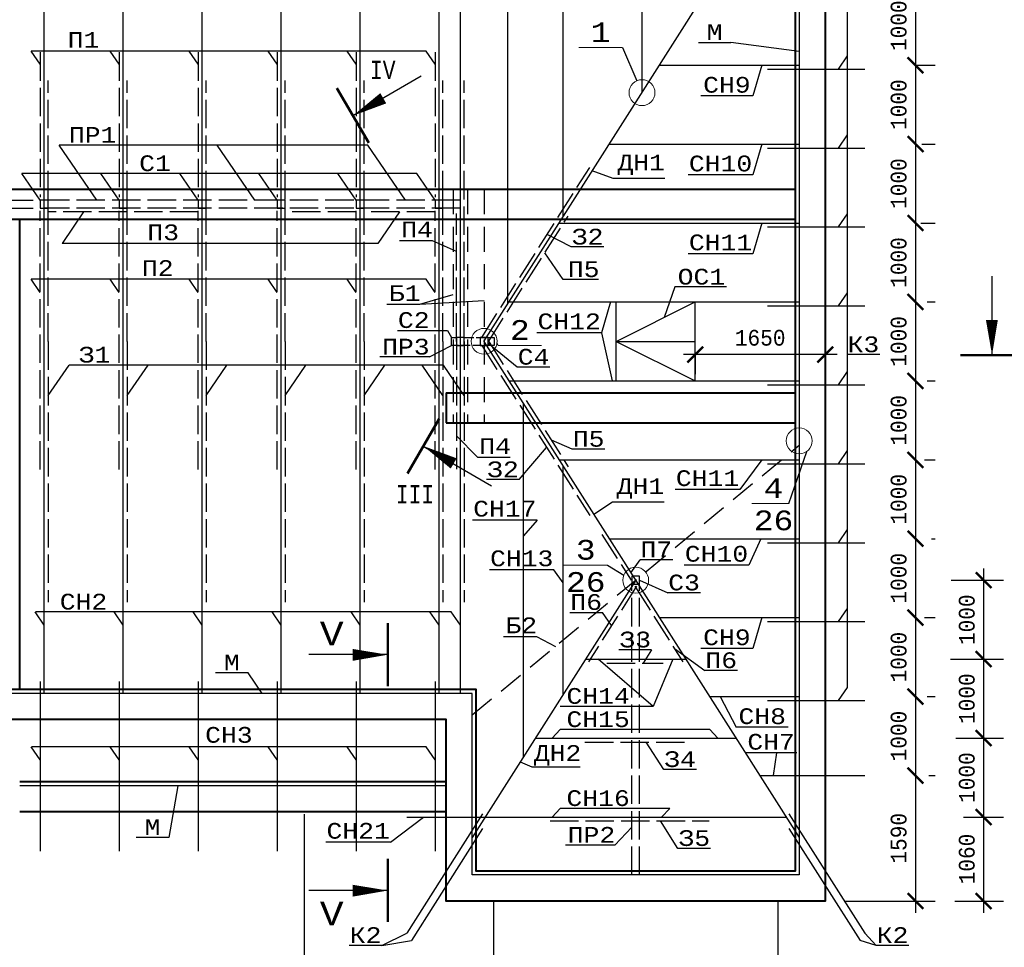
# Model space of a CAD drawing. Header units: millimetres. Extents: x -17 to 2655, y -428 to 194.
# Tile 18 of 47: x 614 to 739, y 7 to 124. Entities that reach past the tile are written whole.
import ezdxf
from ezdxf.enums import TextEntityAlignment as Align

# ---------------------------------------------------------------- set-up
doc = ezdxf.new("R2010")
doc.units = ezdxf.units.MM
for name, pattern in [('ACAD_ISO02W100', [15, 12, -3]), ('ACAD_ISO04W100', [30, 24, -3, 0, -3]), ('HIDDEN2', [4.7625, 3.175, -1.5875])]:
    doc.linetypes.add(name, pattern=pattern)
for name, color, linetype in [('Оси', 3, 'ACAD_ISO04W100'), ('Размеры', 5, 'Continuous'), ('текст', 7, 'Continuous'), ('тонкий', 251, 'Continuous')]:
    doc.layers.add(name, color=color, linetype=linetype)
doc.layers.add('Стены', color=32, linetype='Continuous', lineweight=40)
doc.layers.add('стропила', color=40, linetype='Continuous', lineweight=30)
doc.styles.get("Standard").update_dxf_attribs({"font": 'COUR.TTF', "width": 0.8, "height": 2})
doc.styles.add('style1', font='COUR.TTF')
doc.dimstyles.get("Standard").update_dxf_attribs({"dimtxt": 2, "dimasz": 2, "dimexe": 2.5, "dimexo": 2.5, "dimgap": 1, "dimtad": 1, "dimdec": 0, "dimzin": 0, "dimdsep": 46, "dimtxsty": 'Standard', "dimblk": 'ARCHTICK', "dimcen": -3, "dimdle": 1.5, "dimadec": 0, "dimazin": 0, "dimtfac": 0.75, "dimtdec": 0, "dimtofl": 0, "dimtmove": 0, "dimatfit": 3, "dimldrblk": 'ARCHTICK', "dimfxl": 0, "dimtvp": 1.5, "dimtolj": 1, "dimtzin": 0, "dimarcsym": 0})

# ---------------------------------------------------------------- blocks, each defined once
blk = doc.blocks.new('_ArchTick')
at = {"color": 0, "linetype": 'ByBlock', "const_width": 0.15}
blk.add_lwpolyline([(-0.5, -0.5), (0.5, 0.5)], dxfattribs=at)
blk = doc.blocks.new('*D95')
at = {"layer": 'Defpoints', "color": 0}
for p in [(724.63, 128.54), (724.99, 118.54), (727.33, 118.54)]:
    blk.add_point(p, dxfattribs=at)
at = {"layer": 'Размеры', "color": 0, "lineweight": -2}
for p, q in [((727.33, 130.04), (727.33, 117.04)), ((727.13, 128.54), (729.83, 128.54)), ((727.49, 118.54), (729.83, 118.54))]:
    blk.add_line(p, q, dxfattribs=at)
at = {"layer": 'Размеры', "color": 0, "lineweight": -2, "xscale": 2, "yscale": 2, "zscale": 2}
for p, rotation in [((727.33, 128.54), 90), ((727.33, 118.54), 270)]:
    blk.add_blockref('_ArchTick', p, dxfattribs=dict(at, rotation=rotation))
at = {"layer": 'Размеры', "color": 0, "insert": (725.21, 123.54), "char_height": 2, "attachment_point": 5, "rotation": 90}
blk.add_mtext('\\A1;1000', dxfattribs=at)
blk = doc.blocks.new('*D96')
at = {"layer": 'Defpoints', "color": 0}
for p in [(724.99, 118.54), (725.62, 108.54), (727.33, 108.54)]:
    blk.add_point(p, dxfattribs=at)
at = {"layer": 'Размеры', "color": 0, "lineweight": -2}
for p, q in [((727.33, 120.04), (727.33, 107.04)), ((727.49, 118.54), (729.83, 118.54)), ((728.12, 108.54), (729.83, 108.54))]:
    blk.add_line(p, q, dxfattribs=at)
at = {"layer": 'Размеры', "color": 0, "lineweight": -2, "xscale": 2, "yscale": 2, "zscale": 2}
for p, rotation in [((727.33, 118.54), 90), ((727.33, 108.54), 270)]:
    blk.add_blockref('_ArchTick', p, dxfattribs=dict(at, rotation=rotation))
at = {"layer": 'Размеры', "color": 0, "insert": (725.21, 113.54), "char_height": 2, "attachment_point": 5, "rotation": 90}
blk.add_mtext('\\A1;1000', dxfattribs=at)
blk = doc.blocks.new('*D97')
at = {"layer": 'Defpoints', "color": 0}
for p in [(725.62, 108.54), (725.53, 98.54), (727.33, 98.54)]:
    blk.add_point(p, dxfattribs=at)
at = {"layer": 'Размеры', "color": 0, "lineweight": -2}
for p, q in [((727.33, 110.04), (727.33, 97.04)), ((728.12, 108.54), (729.83, 108.54)), ((728.03, 98.54), (729.83, 98.54))]:
    blk.add_line(p, q, dxfattribs=at)
at = {"layer": 'Размеры', "color": 0, "lineweight": -2, "xscale": 2, "yscale": 2, "zscale": 2}
for p, rotation in [((727.33, 108.54), 90), ((727.33, 98.54), 270)]:
    blk.add_blockref('_ArchTick', p, dxfattribs=dict(at, rotation=rotation))
at = {"layer": 'Размеры', "color": 0, "insert": (725.21, 103.54), "char_height": 2, "attachment_point": 5, "rotation": 90}
blk.add_mtext('\\A1;1000', dxfattribs=at)
blk = doc.blocks.new('*D98')
at = {"layer": 'Defpoints', "color": 0}
for p in [(725.53, 98.54), (726.33, 88.54), (727.33, 88.54)]:
    blk.add_point(p, dxfattribs=at)
at = {"layer": 'Размеры', "color": 0, "lineweight": -2}
for p, q in [((727.33, 100.04), (727.33, 87.04)), ((728.03, 98.54), (729.83, 98.54)), ((728.83, 88.54), (729.83, 88.54))]:
    blk.add_line(p, q, dxfattribs=at)
at = {"layer": 'Размеры', "color": 0, "lineweight": -2, "xscale": 2, "yscale": 2, "zscale": 2}
for p, rotation in [((727.33, 98.54), 90), ((727.33, 88.54), 270)]:
    blk.add_blockref('_ArchTick', p, dxfattribs=dict(at, rotation=rotation))
at = {"layer": 'Размеры', "color": 0, "insert": (725.21, 93.54), "char_height": 2, "attachment_point": 5, "rotation": 90}
blk.add_mtext('\\A1;1000', dxfattribs=at)
blk = doc.blocks.new('*D99')
at = {"layer": 'Defpoints', "color": 0}
for p in [(726.33, 88.54), (726.33, 78.54), (727.33, 78.54)]:
    blk.add_point(p, dxfattribs=at)
at = {"layer": 'Размеры', "color": 0, "lineweight": -2}
for p, q in [((727.33, 90.04), (727.33, 77.04)), ((728.83, 88.54), (729.83, 88.54)), ((728.83, 78.54), (729.83, 78.54))]:
    blk.add_line(p, q, dxfattribs=at)
at = {"layer": 'Размеры', "color": 0, "lineweight": -2, "xscale": 2, "yscale": 2, "zscale": 2}
for p, rotation in [((727.33, 88.54), 90), ((727.33, 78.54), 270)]:
    blk.add_blockref('_ArchTick', p, dxfattribs=dict(at, rotation=rotation))
at = {"layer": 'Размеры', "color": 0, "insert": (725.21, 83.54), "char_height": 2, "attachment_point": 5, "rotation": 90}
blk.add_mtext('\\A1;1000', dxfattribs=at)
blk = doc.blocks.new('*D100')
at = {"layer": 'Defpoints', "color": 0}
for p in [(726.33, 78.54), (725.98, 68.54), (727.33, 68.54)]:
    blk.add_point(p, dxfattribs=at)
at = {"layer": 'Размеры', "color": 0, "lineweight": -2}
for p, q in [((727.33, 80.04), (727.33, 67.04)), ((728.83, 78.54), (729.83, 78.54)), ((728.48, 68.54), (729.83, 68.54))]:
    blk.add_line(p, q, dxfattribs=at)
at = {"layer": 'Размеры', "color": 0, "lineweight": -2, "xscale": 2, "yscale": 2, "zscale": 2}
for p, rotation in [((727.33, 78.54), 90), ((727.33, 68.54), 270)]:
    blk.add_blockref('_ArchTick', p, dxfattribs=dict(at, rotation=rotation))
at = {"layer": 'Размеры', "color": 0, "insert": (725.21, 73.54), "char_height": 2, "attachment_point": 5, "rotation": 90}
blk.add_mtext('\\A1;1000', dxfattribs=at)
blk = doc.blocks.new('*D101')
at = {"layer": 'Defpoints', "color": 0}
for p in [(725.98, 68.54), (726.88, 58.54), (727.33, 58.54)]:
    blk.add_point(p, dxfattribs=at)
at = {"layer": 'Размеры', "color": 0, "lineweight": -2}
for p, q in [((727.33, 70.04), (727.33, 57.04)), ((728.48, 68.54), (729.83, 68.54)), ((729.38, 58.54), (729.83, 58.54))]:
    blk.add_line(p, q, dxfattribs=at)
at = {"layer": 'Размеры', "color": 0, "lineweight": -2, "xscale": 2, "yscale": 2, "zscale": 2}
for p, rotation in [((727.33, 68.54), 90), ((727.33, 58.54), 270)]:
    blk.add_blockref('_ArchTick', p, dxfattribs=dict(at, rotation=rotation))
at = {"layer": 'Размеры', "color": 0, "insert": (725.21, 63.54), "char_height": 2, "attachment_point": 5, "rotation": 90}
blk.add_mtext('\\A1;1000', dxfattribs=at)
blk = doc.blocks.new('*D102')
at = {"layer": 'Defpoints', "color": 0}
for p in [(726.88, 58.54), (725.98, 48.54), (727.33, 48.54)]:
    blk.add_point(p, dxfattribs=at)
at = {"layer": 'Размеры', "color": 0, "lineweight": -2}
for p, q in [((727.33, 60.04), (727.33, 47.04)), ((729.38, 58.54), (729.83, 58.54)), ((728.48, 48.54), (729.83, 48.54))]:
    blk.add_line(p, q, dxfattribs=at)
at = {"layer": 'Размеры', "color": 0, "lineweight": -2, "xscale": 2, "yscale": 2, "zscale": 2}
for p, rotation in [((727.33, 58.54), 90), ((727.33, 48.54), 270)]:
    blk.add_blockref('_ArchTick', p, dxfattribs=dict(at, rotation=rotation))
at = {"layer": 'Размеры', "color": 0, "insert": (725.21, 53.54), "char_height": 2, "attachment_point": 5, "rotation": 90}
blk.add_mtext('\\A1;1000', dxfattribs=at)
blk = doc.blocks.new('*D103')
at = {"layer": 'Defpoints', "color": 0}
for p in [(725.98, 48.54), (726.33, 38.54), (727.33, 38.54)]:
    blk.add_point(p, dxfattribs=at)
at = {"layer": 'Размеры', "color": 0, "lineweight": -2}
for p, q in [((727.33, 50.04), (727.33, 37.04)), ((728.48, 48.54), (729.83, 48.54)), ((728.83, 38.54), (729.83, 38.54))]:
    blk.add_line(p, q, dxfattribs=at)
at = {"layer": 'Размеры', "color": 0, "lineweight": -2, "xscale": 2, "yscale": 2, "zscale": 2}
for p, rotation in [((727.33, 48.54), 90), ((727.33, 38.54), 270)]:
    blk.add_blockref('_ArchTick', p, dxfattribs=dict(at, rotation=rotation))
at = {"layer": 'Размеры', "color": 0, "insert": (725.21, 43.54), "char_height": 2, "attachment_point": 5, "rotation": 90}
blk.add_mtext('\\A1;1000', dxfattribs=at)
blk = doc.blocks.new('*D104')
at = {"layer": 'Defpoints', "color": 0}
for p in [(726.33, 38.54), (726.52, 28.54), (727.33, 28.54)]:
    blk.add_point(p, dxfattribs=at)
at = {"layer": 'Размеры', "color": 0, "lineweight": -2}
for p, q in [((727.33, 40.04), (727.33, 27.04)), ((728.83, 38.54), (729.83, 38.54)), ((729.02, 28.54), (729.83, 28.54))]:
    blk.add_line(p, q, dxfattribs=at)
at = {"layer": 'Размеры', "color": 0, "lineweight": -2, "xscale": 2, "yscale": 2, "zscale": 2}
for p, rotation in [((727.33, 38.54), 90), ((727.33, 28.54), 270)]:
    blk.add_blockref('_ArchTick', p, dxfattribs=dict(at, rotation=rotation))
at = {"layer": 'Размеры', "color": 0, "insert": (725.21, 33.54), "char_height": 2, "attachment_point": 5, "rotation": 90}
blk.add_mtext('\\A1;1000', dxfattribs=at)
blk = doc.blocks.new('*D105')
at = {"layer": 'Defpoints', "color": 0}
for p in [(726.52, 28.54), (715.91, 12.64), (727.33, 12.64)]:
    blk.add_point(p, dxfattribs=at)
at = {"layer": 'Размеры', "color": 0, "lineweight": -2}
for p, q in [((727.33, 30.04), (727.33, 11.14)), ((729.02, 28.54), (729.83, 28.54)), ((718.41, 12.64), (729.83, 12.64))]:
    blk.add_line(p, q, dxfattribs=at)
at = {"layer": 'Размеры', "color": 0, "lineweight": -2, "xscale": 2, "yscale": 2, "zscale": 2}
for p, rotation in [((727.33, 28.54), 90), ((727.33, 12.64), 270)]:
    blk.add_blockref('_ArchTick', p, dxfattribs=dict(at, rotation=rotation))
at = {"layer": 'Размеры', "color": 0, "insert": (725.21, 20.59), "char_height": 2, "attachment_point": 5, "rotation": 90}
blk.add_mtext('\\A1;1590', dxfattribs=at)
blk = doc.blocks.new('*D114')
at = {"layer": 'Defpoints', "color": 0}
for p in [(699.44, 84.59), (715.91, 84.59), (699.44, 81.87)]:
    blk.add_point(p, dxfattribs=at)
at = {"layer": 'Размеры', "color": 0, "lineweight": -2}
for p, q in [((717.41, 81.87), (697.94, 81.87)), ((699.44, 82.09), (699.44, 79.37)), ((715.91, 82.09), (715.91, 79.37))]:
    blk.add_line(p, q, dxfattribs=at)
at = {"layer": 'Размеры', "color": 0, "lineweight": -2, "xscale": 2, "yscale": 2, "zscale": 2, "rotation": 180}
blk.add_blockref('_ArchTick', (699.44, 81.87), dxfattribs=at)
at = {"layer": 'Размеры', "color": 0, "lineweight": -2, "xscale": 2, "yscale": 2, "zscale": 2}
blk.add_blockref('_ArchTick', (715.91, 81.87), dxfattribs=at)
at = {"layer": 'Размеры', "color": 0, "insert": (707.67, 83.99), "char_height": 2, "attachment_point": 5}
blk.add_mtext('\\A1;1650', dxfattribs=at)
blk = doc.blocks.new('*D165')
at = {"layer": 'Defpoints', "color": 0}
for p in [(729.35, 53.28), (729.27, 43.28), (735.96, 43.28)]:
    blk.add_point(p, dxfattribs=at)
at = {"layer": 'Размеры', "color": 0, "lineweight": -2}
for p, q in [((735.96, 54.78), (735.96, 41.78)), ((731.85, 53.28), (738.46, 53.28)), ((731.77, 43.28), (738.46, 43.28))]:
    blk.add_line(p, q, dxfattribs=at)
at = {"layer": 'Размеры', "color": 0, "lineweight": -2, "xscale": 2, "yscale": 2, "zscale": 2}
for p, rotation in [((735.96, 53.28), 90), ((735.96, 43.28), 270)]:
    blk.add_blockref('_ArchTick', p, dxfattribs=dict(at, rotation=rotation))
at = {"layer": 'Размеры', "color": 0, "insert": (733.84, 48.28), "char_height": 2, "attachment_point": 5, "rotation": 90}
blk.add_mtext('\\A1;1000', dxfattribs=at)
blk = doc.blocks.new('*D166')
at = {"layer": 'Defpoints', "color": 0}
for p in [(729.27, 43.28), (729.95, 33.28), (735.96, 33.28)]:
    blk.add_point(p, dxfattribs=at)
at = {"layer": 'Размеры', "color": 0, "lineweight": -2}
for p, q in [((735.96, 44.78), (735.96, 31.78)), ((731.77, 43.28), (738.46, 43.28)), ((732.45, 33.28), (738.46, 33.28))]:
    blk.add_line(p, q, dxfattribs=at)
at = {"layer": 'Размеры', "color": 0, "lineweight": -2, "xscale": 2, "yscale": 2, "zscale": 2}
for p, rotation in [((735.96, 43.28), 90), ((735.96, 33.28), 270)]:
    blk.add_blockref('_ArchTick', p, dxfattribs=dict(at, rotation=rotation))
at = {"layer": 'Размеры', "color": 0, "insert": (733.84, 38.28), "char_height": 2, "attachment_point": 5, "rotation": 90}
blk.add_mtext('\\A1;1000', dxfattribs=at)
blk = doc.blocks.new('*D167')
at = {"layer": 'Defpoints', "color": 0}
for p in [(729.95, 33.28), (730.93, 23.28), (735.96, 23.28)]:
    blk.add_point(p, dxfattribs=at)
at = {"layer": 'Размеры', "color": 0, "lineweight": -2}
for p, q in [((735.96, 34.78), (735.96, 21.78)), ((732.45, 33.28), (738.46, 33.28)), ((733.43, 23.28), (738.46, 23.28))]:
    blk.add_line(p, q, dxfattribs=at)
at = {"layer": 'Размеры', "color": 0, "lineweight": -2, "xscale": 2, "yscale": 2, "zscale": 2}
for p, rotation in [((735.96, 33.28), 90), ((735.96, 23.28), 270)]:
    blk.add_blockref('_ArchTick', p, dxfattribs=dict(at, rotation=rotation))
at = {"layer": 'Размеры', "color": 0, "insert": (733.84, 28.28), "char_height": 2, "attachment_point": 5, "rotation": 90}
blk.add_mtext('\\A1;1000', dxfattribs=at)
blk = doc.blocks.new('*D168')
at = {"layer": 'Defpoints', "color": 0}
for p in [(730.93, 23.28), (729.83, 12.64), (735.96, 12.64)]:
    blk.add_point(p, dxfattribs=at)
at = {"layer": 'Размеры', "color": 0, "lineweight": -2}
for p, q in [((735.96, 24.78), (735.96, 11.14)), ((733.43, 23.28), (738.46, 23.28)), ((732.33, 12.64), (738.46, 12.64))]:
    blk.add_line(p, q, dxfattribs=at)
at = {"layer": 'Размеры', "color": 0, "lineweight": -2, "xscale": 2, "yscale": 2, "zscale": 2}
for p, rotation in [((735.96, 23.28), 90), ((735.96, 12.64), 270)]:
    blk.add_blockref('_ArchTick', p, dxfattribs=dict(at, rotation=rotation))
at = {"layer": 'Размеры', "color": 0, "insert": (733.84, 17.96), "char_height": 2, "attachment_point": 5, "rotation": 90}
blk.add_mtext('\\A1;1060', dxfattribs=at)

msp = doc.modelspace()

# ---------------------------------------------------------------- linework, layer by layer
at = {"color": 7}
for p, q in [((656.087, 112.1475), (664.7338, 117.1708)), ((737.0435, 81.8004), (737.0435, 91.8004)), ((665.0029, 70.2784), (673.6497, 65.2552))]:
    msp.add_line(p, q, dxfattribs=at)
at = {"color": 7, "lineweight": 50}
for p, q in [((658.0963, 108.6888), (654.0777, 115.6062)), ((733.0435, 81.8004), (741.0435, 81.8004)), ((667.0122, 73.7372), (662.9936, 66.8197))]:
    msp.add_line(p, q, dxfattribs=at)
at = {"lineweight": 50}
for p, q in [((660.5142, 39.8602), (660.5102, 47.8602)), ((660.5142, 9.982), (660.5102, 17.982))]:
    msp.add_line(p, q, dxfattribs=at)
for p, q in [((660.5122, 43.8602), (650.5122, 43.8551)), ((660.5122, 13.982), (650.5122, 13.9769))]:
    msp.add_line(p, q)
at = {"color": 7}
for points in [[(656.0946, 112.1345, 0, 1.5, 0), (659.9438, 114.3473, 1.5, 1.5, 0)], [(737.0285, 81.8004, 0, 1.5, 0), (737.0083, 86.2403, 1.5, 1.5, 0)], [(665.0105, 70.2914, 0, 1.5, 0), (668.8597, 68.0786, 1.5, 1.5, 0)]]:
    msp.add_lwpolyline(points, format="xyseb", dxfattribs=at)
for points in [[(660.5122, 43.8451, 0, 1.5, 0), (656.0723, 43.8227, 1.5, 1.5, 0)], [(660.5122, 13.9669, 0, 1.5, 0), (656.0723, 13.9445, 1.5, 1.5, 0)]]:
    msp.add_lwpolyline(points, format="xyseb")
at = {"layer": 'Оси'}
for points in [[(649.9067, 23.6393), (649.9067, -16.419)], [(673.9067, 12.6393), (673.9067, -16.419)], [(709.9067, 12.6393), (709.9067, -16.419)]]:
    msp.add_lwpolyline(points, dxfattribs=at)
at = {"layer": 'Стены'}
for p, q in [((612.0067, 102.8393), (712.1067, 102.8393)), ((612.0067, 99.0393), (712.1067, 99.0393)), ((667.9067, 77.0393), (667.9067, 73.2393)), ((667.9067, 77.0393), (712.1067, 77.0393)), ((667.9067, 73.2393), (712.1067, 73.2393))]:
    msp.add_line(p, q, dxfattribs=at)
for points in [[(612.0067, 154.4393), (715.9067, 154.4393), (715.9067, 12.6393), (667.9067, 12.6393), (667.9067, 35.6393), (612.0067, 35.6393)], [(612.0067, 150.6393), (712.1067, 150.6393), (712.1067, 16.4393), (671.7067, 16.4393), (671.7067, 39.4393), (612.0067, 39.4393)], [(613.9067, 39.4393), (613.9067, 99.0393)], [(667.9067, 27.7393), (613.9067, 27.7393)], [(667.9067, 23.9393), (613.9067, 23.9393)]]:
    msp.add_lwpolyline(points, dxfattribs=at)
at = {"layer": 'стропила'}
for p, q in [((617.0067, 38.9393), (617.0067, 151.1393)), ((627.0067, 38.9393), (627.0067, 151.1393)), ((637.0067, 38.9393), (637.0067, 151.1393)), ((647.0067, 38.9393), (647.0067, 151.1393)), ((657.0067, 38.9393), (657.0067, 151.1393)), ((667.0067, 38.9393), (667.0067, 151.1393)), ((669.7067, 38.9393), (669.7067, 151.1393)), ((675.7067, 88.3035), (675.7067, 151.1393)), ((682.7067, 99.3201), (682.7067, 151.1393)), ((692.7067, 115.0581), (692.7067, 151.1393)), ((672.6794, 83.5393), (712.6067, 146.3767)), ((694.9186, 118.5393), (712.6067, 118.5393)), ((708.6149, 118.0393), (720.9067, 118.0393)), ((688.5645, 108.5393), (712.6067, 108.5393)), ((708.6149, 108.0393), (720.9067, 108.0393)), ((682.2105, 98.5393), (712.6067, 98.5393)), ((708.6149, 98.0393), (720.9067, 98.0393)), ((675.8564, 88.5393), (712.6067, 88.5393)), ((689.4355, 78.5393), (689.4355, 88.5393)), ((689.4355, 83.5393), (699.4355, 88.5393)), ((699.4355, 78.5393), (699.4355, 88.5393)), ((708.6149, 88.0393), (720.9067, 88.0393)), ((672.6794, 83.5393), (712.6067, 20.7018)), ((689.4355, 83.5393), (699.4355, 78.5393)), ((689.4355, 83.5393), (699.4355, 83.5393)), ((675.8564, 78.5393), (712.6067, 78.5393)), ((708.6149, 78.0393), (720.9067, 78.0393)), ((677.7067, 30.9315), (677.7067, 75.6274)), ((682.2105, 68.5393), (712.6067, 68.5393)), ((682.7067, 38.8005), (682.7067, 67.7584)), ((708.6149, 68.0393), (720.9067, 68.0393)), ((688.5645, 58.5393), (712.6067, 58.5393)), ((708.6149, 58.0393), (720.9067, 58.0393)), ((691.9067, 53.2795), (671.2067, 20.7018)), ((694.9186, 48.5393), (712.6067, 48.5393)), ((708.6149, 48.0393), (720.9067, 48.0393)), ((685.5526, 43.2795), (698.2607, 43.2795)), ((616.5067, 40.4393), (616.5067, 18.9393)), ((626.5067, 40.4393), (626.5067, 18.9393)), ((636.5067, 40.4393), (636.5067, 18.9393)), ((646.5067, 40.4393), (646.5067, 18.9393)), ((656.5067, 40.4393), (656.5067, 18.9393)), ((666.5067, 40.4393), (666.5067, 18.9393)), ((701.2726, 38.5393), (712.6067, 38.5393)), ((708.6149, 38.0393), (720.9067, 38.0393)), ((679.1986, 33.2795), (704.6147, 33.2795)), ((707.6267, 28.5393), (720.9067, 28.5393)), ((672.5207, 23.7022), (662.9067, 8.5716)), ((711.2926, 23.7022), (720.9067, 8.5716)), ((662.9067, 23.2795), (710.9688, 23.2795)), ((672.527, 21.8475), (663.4991, 7.6393)), ((711.2863, 21.8475), (720.3143, 7.6393))]:
    msp.add_line(p, q, dxfattribs=at)
at = {"layer": 'стропила', "linetype": 'ACAD_ISO02W100', "ltscale": 0.3}
for p, q in [((616.5067, 120.1693), (616.5067, 101.8143)), ((626.5067, 120.1693), (626.5067, 101.8143)), ((636.5067, 120.1693), (636.5067, 101.8143)), ((646.5067, 120.1693), (646.5067, 101.8143)), ((656.5067, 120.1693), (656.5067, 101.8143)), ((666.5067, 120.1693), (666.5067, 101.8143)), ((617.5067, 83.5393), (617.5067, 116.5893)), ((627.5067, 83.5393), (627.5067, 116.5893)), ((637.5067, 83.5393), (637.5067, 116.5893)), ((647.5067, 83.5393), (647.5067, 116.5893)), ((657.5067, 83.5393), (657.5067, 116.5893)), ((667.5067, 83.5393), (667.5067, 116.5893)), ((670.2067, 83.5393), (670.2067, 116.5893)), ((672.4047, 84.0393), (686.0895, 105.5764)), ((612.0067, 101.4393), (616.5067, 101.4393)), ((669.7067, 101.4393), (617.0067, 101.4393)), ((612.0067, 100.4393), (616.5067, 100.4393)), ((616.5067, 67.3093), (616.5067, 100.0643)), ((669.7067, 100.4393), (617.0067, 100.4393)), ((636.5067, 99.9393), (617.5067, 99.9393)), ((626.5067, 67.3093), (626.5067, 100.0643)), ((636.5067, 67.3093), (636.5067, 100.0643)), ((646.5067, 67.3093), (646.5067, 100.0643)), ((656.5067, 99.9393), (647.5067, 99.9393)), ((656.5067, 67.3093), (656.5067, 100.0643)), ((666.5067, 99.9393), (657.5067, 99.9393)), ((666.5067, 67.3093), (666.5067, 100.0643)), ((669.2067, 83.5393), (669.2067, 99.7393)), ((673.2067, 83.4367), (683.3611, 99.4178)), ((617.5067, 83.5393), (617.5067, 50.4893)), ((627.5067, 83.5393), (627.5067, 50.4893)), ((637.5067, 83.5393), (637.5067, 50.4893)), ((647.5067, 83.5393), (647.5067, 50.4893)), ((657.5067, 83.5393), (657.5067, 50.4893)), ((667.5067, 83.5393), (667.5067, 50.4893)), ((668.6011, 84.0393), (669.2067, 84.0393)), ((669.2067, 83.5393), (669.2067, 67.3393)), ((670.2067, 83.5393), (670.2067, 50.4893)), ((673.2067, 83.6418), (683.3611, 67.6607)), ((672.4047, 83.0393), (686.0895, 61.5021)), ((687.6377, 59.0656), (691.3176, 53.2743)), ((692.0191, 52.5242), (685.9344, 42.9481)), ((691.4067, 15.9393), (691.4067, 52.7795)), ((691.7942, 52.5242), (697.8789, 42.9481)), ((692.4067, 15.9393), (692.4067, 52.7795)), ((688.2357, 42.7795), (695.4029, 42.7795)), ((685.4801, 32.7795), (698.5957, 32.7795)), ((681.0568, 22.7795), (701.2121, 22.7795))]:
    msp.add_line(p, q, dxfattribs=at)
at = {"layer": 'стропила', "linetype": 'ACAD_ISO02W100', "ltscale": 0.1}
for p, q in [((668.6011, 83.0393), (668.6011, 84.0393)), ((670.2067, 84.0393), (673.9653, 84.0393)), ((673.9653, 84.0393), (673.9653, 83.0393)), ((673.9653, 83.0393), (668.6011, 83.0393))]:
    msp.add_line(p, q, dxfattribs=at)
at = {"layer": 'стропила'}
for points in [[(612.0067, 151.1393), (712.6067, 151.1393), (712.6067, 15.9393), (671.2067, 15.9393), (671.2067, 38.9393), (612.0067, 38.9393)], [(617.5067, 100.4393), (617.5067, 101.4393), (616.5067, 101.4393), (616.5067, 100.4393), (617.5067, 100.4393)], [(627.5067, 100.4393), (627.5067, 101.4393), (626.5067, 101.4393), (626.5067, 100.4393), (627.5067, 100.4393)], [(637.5067, 100.4393), (637.5067, 101.4393), (636.5067, 101.4393), (636.5067, 100.4393), (637.5067, 100.4393)], [(647.5067, 100.4393), (647.5067, 101.4393), (646.5067, 101.4393), (646.5067, 100.4393), (647.5067, 100.4393)], [(657.5067, 100.4393), (657.5067, 101.4393), (656.5067, 101.4393), (656.5067, 100.4393), (657.5067, 100.4393)], [(667.5067, 100.4393), (667.5067, 101.4393), (666.5067, 101.4393), (666.5067, 100.4393), (667.5067, 100.4393)], [(670.2067, 83.0393), (670.2067, 84.0393), (669.2067, 84.0393), (669.2067, 83.0393), (670.2067, 83.0393)], [(673.2067, 83.0393), (673.2067, 84.0393), (672.2067, 84.0393), (672.2067, 83.0393), (673.2067, 83.0393)], [(692.4067, 52.7795), (692.4067, 53.7795), (691.4067, 53.7795), (691.4067, 52.7795), (692.4067, 52.7795)], [(667.9067, 27.2393), (613.9067, 27.2393)]]:
    msp.add_lwpolyline(points, dxfattribs=at)
at = {"layer": 'тонкий'}
for p, q in [((718.6734, 129.7103), (718.6734, 39.7103)), ((699.838, 121.4229), (703.973, 121.4229)), ((712.6067, 120.2649), (703.973, 121.4229)), ((665.3593, 120.3351), (615.3593, 120.3351)), ((616.5067, 118.6642), (615.3593, 120.3351)), ((626.5067, 118.6642), (625.3593, 120.3351)), ((636.5067, 118.6642), (635.3593, 120.3351)), ((646.5067, 118.6642), (645.3593, 120.3351)), ((656.5067, 118.6642), (655.3593, 120.3351)), ((666.5067, 118.6642), (665.3593, 120.3351)), ((690.225, 120.7624), (692.0521, 116.5626)), ((718.6734, 119.7103), (717.526, 118.0393)), ((707.8824, 118.5393), (706.7351, 114.6463)), ((706.7351, 114.6463), (700.1743, 114.6463)), ((707.8824, 108.5393), (706.7351, 104.6463)), ((718.6734, 109.7103), (717.526, 108.0393)), ((657.996, 108.3967), (618.908, 108.3967)), ((623.6853, 101.4393), (618.908, 108.3967)), ((643.677, 101.4393), (638.8997, 108.3967)), ((662.7733, 101.4393), (657.996, 108.3967)), ((616.5067, 101.4393), (614.1931, 104.8087)), ((664.1931, 104.8087), (614.1931, 104.8087)), ((626.5067, 101.4393), (624.1931, 104.8087)), ((636.5067, 101.4393), (634.1931, 104.8087)), ((646.5067, 101.4393), (644.1931, 104.8087)), ((656.5067, 101.4393), (654.1931, 104.8087)), ((666.5067, 101.4393), (664.1931, 104.8087)), ((689.0549, 104.1656), (686.4055, 105.1413)), ((695.6156, 104.1656), (689.0549, 104.1656)), ((706.7351, 104.6463), (698.5674, 104.6463)), ((622.0067, 99.9393), (619.2664, 95.9486)), ((662.0067, 99.9393), (659.2664, 95.9486)), ((707.8824, 98.5393), (706.7351, 94.6463)), ((718.6734, 99.7103), (717.526, 98.0393)), ((661.9792, 96.3218), (666.1454, 96.3218)), ((666.1454, 96.3218), (669.176, 94.9567)), ((683.7489, 95.5054), (680.6979, 97.0911)), ((659.2664, 95.9486), (619.2664, 95.9486)), ((682.7352, 91.3877), (680.4102, 94.7737)), ((687.8839, 95.5054), (683.7489, 95.5054)), ((706.7351, 94.6463), (698.5674, 94.6463)), ((665.3593, 91.4196), (615.3593, 91.4196)), ((616.5067, 89.7486), (615.3593, 91.4196)), ((626.5067, 89.7486), (625.3593, 91.4196)), ((636.5067, 89.7486), (635.3593, 91.4196)), ((646.5067, 89.7486), (645.3593, 91.4196)), ((656.5067, 89.7486), (655.3593, 91.4196)), ((666.5067, 89.7486), (665.3593, 91.4196)), ((687.2119, 91.3877), (682.7352, 91.3877)), ((696.8815, 90.4364), (695.5131, 86.5781)), ((703.4092, 90.4364), (696.8815, 90.4364)), ((664.578, 88.2446), (668.8067, 89.4744)), ((664.578, 88.2446), (672.7067, 88.7405)), ((688.7148, 88.5393), (687.5674, 84.6463)), ((718.6734, 89.7103), (717.526, 88.0393)), ((660.4118, 88.2446), (664.578, 88.2446)), ((661.7249, 84.9393), (668.0601, 84.9393)), ((668.0601, 84.9393), (668.6011, 84.0393)), ((687.5674, 84.6463), (679.3997, 84.6463)), ((687.5674, 84.6463), (688.9318, 78.5393)), ((665.7802, 81.5697), (668.6011, 83.0393)), ((676.9043, 80.2893), (673.2067, 83.269)), ((674.472, 83.0389), (674.334, 83.3454)), ((665.7802, 81.5697), (659.5144, 81.5697)), ((722.8083, 81.8683), (718.6734, 81.8683)), ((617.5067, 76.693), (620.156, 80.5514)), ((667.5573, 80.5514), (620.156, 80.5514)), ((627.5067, 76.693), (630.156, 80.5514)), ((637.5067, 76.693), (640.156, 80.5514)), ((647.5067, 76.693), (650.156, 80.5514)), ((657.5067, 76.693), (660.156, 80.5514)), ((667.5067, 76.693), (664.8573, 80.5514)), ((670.2067, 76.693), (667.5573, 80.5514)), ((681.0392, 80.2893), (676.9043, 80.2893)), ((718.6734, 79.7103), (717.526, 78.0393)), ((671.8579, 68.8647), (669.2067, 71.5732)), ((677.1633, 66.0272), (680.6179, 70.1134)), ((683.8789, 69.8936), (681.2295, 71.0155)), ((688.0138, 69.8936), (683.8789, 69.8936)), ((671.8579, 68.8647), (676.0241, 68.8647)), ((711.3135, 62.9955), (713.5713, 69.6088)), ((718.6734, 69.7103), (717.526, 68.0393)), ((707.8824, 68.5393), (705.0847, 64.7765)), ((677.1633, 66.0272), (673.0283, 66.0272)), ((705.0847, 64.7765), (696.917, 64.7765)), ((688.9607, 63.1521), (686.6154, 61.6069)), ((695.5215, 63.1521), (688.9607, 63.1521)), ((679.423, 60.9112), (671.2553, 60.9112)), ((679.423, 60.9112), (677.7067, 58.8991)), ((718.6734, 59.7103), (717.526, 58.0393)), ((707.7596, 58.5393), (706.2225, 55.1946)), ((688.3413, 55.1907), (690.4034, 53.9367)), ((691.3113, 54.2165), (692.4587, 55.8874)), ((696.5936, 55.8874), (692.4587, 55.8874)), ((706.2225, 55.1946), (698.0548, 55.1946)), ((681.5593, 54.6188), (673.3916, 54.6188)), ((682.7067, 52.9478), (681.5593, 54.6188)), ((692.4067, 53.2795), (695.9652, 51.6895)), ((700.1002, 51.6895), (695.9652, 51.6895)), ((617.0067, 47.5911), (615.8593, 49.2621)), ((668.5593, 49.2621), (615.933, 49.2621)), ((627.0067, 47.5911), (625.8593, 49.2621)), ((637.0067, 47.5911), (635.8593, 49.2621)), ((647.0067, 47.5911), (645.8593, 49.2621)), ((657.0067, 47.5911), (655.8593, 49.2621)), ((667.0067, 47.5911), (665.8593, 49.2621)), ((669.7067, 47.5911), (668.5593, 49.2621)), ((683.5714, 49.2135), (687.7064, 49.2135)), ((688.8538, 47.5425), (687.7064, 49.2135)), ((718.6734, 49.7103), (717.526, 48.0393)), ((707.8824, 48.5393), (706.7351, 44.6463)), ((675.1707, 46.1594), (679.337, 46.1594)), ((679.337, 46.1594), (681.7346, 44.9042)), ((693.9148, 44.4642), (689.7798, 44.4642)), ((693.9148, 44.4642), (692.8412, 42.7795)), ((696.8127, 44.6261), (700.6702, 41.8422)), ((706.7351, 44.6463), (700.1743, 44.6463)), ((694.1019, 37.267), (687.1342, 43.2795)), ((696.6001, 43.2795), (694.1019, 37.267)), ((642.827, 41.5577), (638.6921, 41.5577)), ((644.625, 38.9393), (642.827, 41.5577)), ((704.8051, 41.8422), (700.6702, 41.8422)), ((718.6734, 39.7103), (717.526, 38.0393)), ((702.5858, 38.5393), (704.647, 34.6463)), ((694.1019, 37.267), (682.3586, 37.267)), ((682.3586, 34.3691), (681.3297, 33.2795)), ((701.28, 34.3691), (682.3586, 34.3691)), ((701.28, 34.3691), (702.309, 33.2795)), ((711.2078, 34.6463), (704.647, 34.6463)), ((695.4555, 29.3094), (693.2248, 32.7795)), ((616.5067, 30.5148), (615.3593, 32.1858)), ((665.3593, 32.1858), (615.433, 32.1858)), ((626.5067, 30.5148), (625.3593, 32.1858)), ((636.5067, 30.5148), (635.3593, 32.1858)), ((646.5067, 30.5148), (645.3593, 32.1858)), ((656.5067, 30.5148), (655.3593, 32.1858)), ((666.5067, 30.5148), (665.3593, 32.1858)), ((712.3305, 31.4048), (705.7697, 31.4048)), ((709.7309, 31.4048), (709.2943, 28.5393)), ((677.2752, 30.2525), (678.7616, 29.6264)), ((678.7616, 29.6264), (684.8669, 29.6264)), ((699.5904, 29.3094), (695.4555, 29.3094)), ((633.937, 27.2393), (632.7896, 20.7031)), ((682.3586, 24.3691), (681.3297, 23.2795)), ((696.2099, 24.3691), (682.3586, 24.3691)), ((696.2099, 24.3691), (695.181, 23.2795)), ((660.852, 20.0956), (665.0244, 23.2795)), ((697.2573, 19.3094), (695.0266, 22.7795)), ((689.2858, 19.7138), (691.4067, 21.9748)), ((632.7896, 20.7031), (628.6546, 20.7031)), ((660.852, 20.0956), (652.6843, 20.0956)), ((689.2858, 19.7138), (683.02, 19.7138)), ((701.3922, 19.3094), (697.2573, 19.3094)), ((659.7768, 7.0114), (662.9067, 8.5716)), ((659.7768, 7.0114), (663.4991, 7.6393)), ((722.3642, 7.0114), (720.3143, 7.6393)), ((722.3642, 7.0114), (720.9067, 8.5716)), ((659.7768, 7.0114), (655.6418, 7.0114)), ((726.4992, 7.0114), (722.3642, 7.0114))]:
    msp.add_line(p, q, dxfattribs=at)
at = {"layer": 'тонкий', "lineweight": 0}
for p, q in [((684.7001, 120.7624), (690.225, 120.7624)), ((674.472, 83.0389), (679.9968, 83.0389)), ((706.5965, 62.9955), (711.3135, 62.9955)), ((682.8164, 55.1907), (688.3413, 55.1907))]:
    msp.add_line(p, q, dxfattribs=at)
at = {"layer": 'тонкий', "linetype": 'HIDDEN2', "lineweight": 30}
for p, q in [((668.8067, 102.8393), (668.8067, 73.2393)), ((670.6067, 102.8393), (670.6067, 73.2393)), ((672.7067, 102.8393), (672.7067, 73.2393)), ((671.2067, 36.2149), (712.6067, 70.3846))]:
    msp.add_line(p, q, dxfattribs=at)
at = {"layer": 'тонкий', "lineweight": 0}
for centre in [(692.7067, 115.0581), (672.7067, 83.5541), (712.6067, 70.9359), (691.9067, 53.2795)]:
    msp.add_circle(centre, 1.6407, dxfattribs=at)

# ---------------------------------------------------------------- texts
for s, p in [('М', (701.9055, 122.7285)), ('П1', (621.9862, 121.7441)), ('СН9', (703.4547, 116.0548)), ('ПР1', (623.1466, 109.7023)), ('С1', (631.0374, 106.1143)), ('ДН1', (692.6025, 106.2177)), ('СН10', (702.6512, 106.0834)), ('П4', (664.2253, 97.7307)), ('П3', (632.0818, 97.3575)), ('З2', (685.8164, 96.811)), ('СН11', (702.6512, 96.0834)), ('П2', (631.3856, 92.8286)), ('П5', (685.3223, 92.6933)), ('ОС1', (700.23, 91.7421)), ('Б1', (662.6579, 89.6535)), ('С2', (663.7997, 86.2449)), ('СН12', (683.4836, 86.0834)), ('ПР3', (662.8029, 82.8753)), ('К3', (720.7408, 83.1739)), ('З1', (623.3787, 81.857)), ('C4', (678.9718, 81.5949)), ('П4', (674.104, 70.2737)), ('П5', (685.9464, 71.1992)), ('З2', (675.0958, 67.3328)), ('ДН1', (692.5084, 65.2041)), ('СН11', (701.0008, 66.2137)), ('СН17', (675.3391, 62.3483)), ('П7', (694.5262, 57.1931)), ('СН10', (702.1387, 56.6317)), ('СН13', (677.4754, 56.056)), ('С3', (698.0327, 52.9951)), ('СН2', (621.9862, 50.5677)), ('П6', (685.6389, 50.5191)), ('Б2', (677.4169, 47.5683)), ('З3', (691.8473, 45.7698)), ('СН9', (703.4547, 46.0548)), ('М', (640.7595, 42.8633)), ('П6', (702.7376, 43.1479)), ('СН14', (687.1498, 38.6229)), ('СН15', (687.1498, 35.6747)), ('СН8', (707.9274, 36.0548)), ('СН3', (640.3961, 33.6897)), ('СН7', (709.0501, 32.8132)), ('ДН2', (682.0137, 31.3861)), ('З4', (697.523, 30.615)), ('СН16', (687.1498, 25.6747)), ('M', (630.7221, 22.0088)), ('ПР2', (686.3085, 21.0194)), ('З5', (699.3248, 20.615)), ('К2', (657.7093, 8.3171)), ('К2', (724.4317, 8.3171))]:
    msp.add_text(s, height=2).set_placement(p, align=Align.MIDDLE_CENTER)
at = {"color": 7, "style": 'style1', "width": 0.7}
for s, p in [('IV', (658.2683, 116.7923)), ('III', (661.5341, 63.0326))]:
    msp.add_text(s, height=2.3, dxfattribs=at).set_placement(p)
at = {"style": 'style1'}
for p in [(651.9157, 45.0141), (651.9157, 9.5453)]:
    msp.add_text('V', height=3, dxfattribs=at).set_placement(p)
msp.add_text('СН21', height=2, rotation=360).set_placement((656.7681, 21.5328), align=Align.MIDDLE_CENTER)
at = {"layer": 'текст', "style": 'style1'}
for s, p in [('1', (687.4626, 122.7113)), ('2', (677.2344, 84.9878)), ('4', (709.359, 64.9444)), ('3', (685.5789, 57.1396))]:
    msp.add_text(s, height=2.5, dxfattribs=at).set_placement(p, align=Align.MIDDLE_CENTER)
at = {"layer": 'текст', "color": 0, "style": 'style1'}
for p in [(709.359, 60.865), (685.5789, 53.0602)]:
    msp.add_text('26', height=2.5, rotation=360, dxfattribs=at).set_placement(p, align=Align.MIDDLE_CENTER)

# ---------------------------------------------------------------- dimensions: what is measured, and where the dimension line sits
at = {"layer": 'Размеры'}
for base, p1, p2, text, picture, middle in [((727.3336, 118.5393), (724.6293, 128.5393), (724.9898, 118.5393), '1000', '*D95', (725.2097, 123.5393)), ((727.3336, 108.5393), (724.9898, 118.5393), (725.6186, 108.5393), '1000', '*D96', (725.2097, 113.5393)), ((727.3336, 98.5393), (725.6186, 108.5393), (725.5285, 98.5393), '1000', '*D97', (725.2097, 103.5393)), ((727.3336, 88.5393), (725.5285, 98.5393), (726.3336, 88.5393), '1000', '*D98', (725.2097, 93.5393)), ((727.3336, 78.5393), (726.3336, 88.5393), (726.3336, 78.5393), '1000', '*D99', (725.2097, 83.5393)), ((727.3336, 68.5393), (726.3336, 78.5393), (725.9783, 68.5393), '1000', '*D100', (725.2097, 73.5393)), ((727.3336, 58.5393), (725.9783, 68.5393), (726.8797, 58.5393), '1000', '*D101', (725.2097, 63.5393)), ((727.3336, 48.5393), (726.8797, 58.5393), (725.9783, 48.5393), '1000', '*D102', (725.2097, 53.5393)), ((735.963, 43.2795), (729.3474, 53.2795), (729.2723, 43.2795), '1000', '*D165', (733.8391, 48.2795)), ((727.3336, 38.5393), (725.9783, 48.5393), (726.3336, 38.5393), '1000', '*D103', (725.2097, 43.5393)), ((735.963, 33.2795), (729.2723, 43.2795), (729.9489, 33.2795), '1000', '*D166', (733.8391, 38.2795)), ((727.3336, 28.5393), (726.3336, 38.5393), (726.5177, 28.5393), '1000', '*D104', (725.2097, 33.5393)), ((735.963, 23.2795), (729.9489, 33.2795), (730.9262, 23.2795), '1000', '*D167', (733.8391, 28.2795)), ((727.3336, 12.6393), (726.5177, 28.5393), (715.9067, 12.6393), '1590', '*D105', (725.2097, 20.5893)), ((735.963, 12.6393), (730.9262, 23.2795), (729.8336, 12.6393), '1060', '*D168', (733.8391, 17.9594))]:
    dim = msp.add_linear_dim(base=base, p1=p1, p2=p2, angle=90, text=text, dimstyle='Standard', override={"dimtmove": 1}, dxfattribs=at)
    dim.commit()
    dim.dimension.update_dxf_attribs({"geometry": picture, "text_midpoint": middle})
dim = msp.add_linear_dim(base=(699.4355, 81.8707), p1=(715.9067, 84.5852), p2=(699.4355, 84.5852), text='1650', dimstyle='Standard', override={"dimtmove": 1}, dxfattribs=at)
dim.commit()
dim.dimension.update_dxf_attribs({"geometry": '*D114', "text_midpoint": (707.6711, 83.9947)})

doc.saveas('drawing.dxf')
